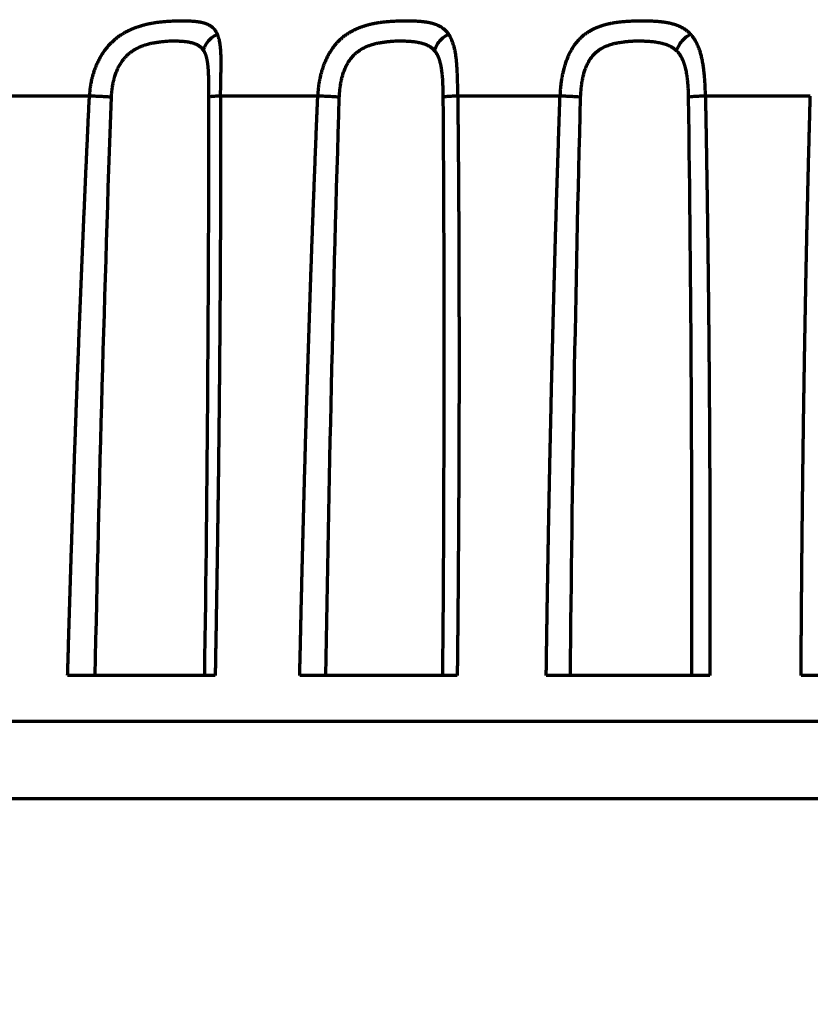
# Model space of a CAD drawing. Header units: millimetres. Extents: x -170 to 6906, y -2212 to 4257.
# Tile 170 of 256: x 4902 to 4921, y -1061 to -1037. Entities that reach past the tile are written whole.
import ezdxf

# ---------------------------------------------------------------- set-up
doc = ezdxf.new("R2010")
doc.units = ezdxf.units.MM
doc.layers.add('1', color=7, linetype='Continuous', true_color=0xffffff)
doc.styles.add('PC_TEXTSTYLE', font='ISOCP.SHX', dxfattribs={"width": 0.707, "bigfont": 'GBCBIG.SHX'})
doc.dimstyles.new('GB_DIMSTYLE', dxfattribs={"dimtxt": 50, "dimasz": 40, "dimexe": 1, "dimexo": 0, "dimgap": 1.5, "dimtad": 1, "dimdec": 1, "dimdsep": 46, "dimtxsty": 'PC_TEXTSTYLE', "dimcen": 0, "dimclrd": 256, "dimclrt": 3, "dimadec": 1, "dimazin": 2, "dimtp": 0.1, "dimtm": 0.1, "dimtfac": 0.71, "dimtdec": 1, "dimtmove": 0, "dimatfit": 3, "dimfxl": 1, "dimtfill": 1, "dimarcsym": 0})

# ---------------------------------------------------------------- blocks, each defined once
blk = doc.blocks.new('*D40')
at = {"lineweight": -2, "transparency": 16777216}
for p, q in [((5298.604, -811.424), (5142.709, -938.982)), ((4772.638, -1241.784), (5111.751, -964.312))]:
    blk.add_line(p, q, dxfattribs=at)
at = {"lineweight": 18, "transparency": 16777216}
blk.add_solid([(5138.487, -933.822), (5146.931, -944.141), (5111.751, -964.312)], dxfattribs=at)
at = {"layer": 'Defpoints', "color": 0, "lineweight": 18, "transparency": 16777216}
for p in [(5111.751, -964.312), (4772.638, -1241.784)]:
    blk.add_point(p, dxfattribs=at)
at = {"color": 3, "lineweight": 18, "transparency": 16777216, "insert": (5244.525, -821.426), "char_height": 50, "attachment_point": 5, "rotation": 39.291, "style": 'PC_TEXTSTYLE', "bg_fill": 3, "box_fill_scale": 1.1, "bg_fill_color": 256, "bg_fill_true_color": 13158600, "bg_fill_transparency": 0}
blk.add_mtext('R625', dxfattribs=at)

msp = doc.modelspace()

# ---------------------------------------------------------------- linework, layer by layer
at = {"color": 0, "lineweight": 18}
msp.add_arc((4772.638, -1241.784), 438.165, 198.70552, 161.36953, dxfattribs=at)
at = {"layer": '1', "color": 0, "linetype": 'Continuous', "lineweight": 70}
msp.add_line((4892.725, -1054.389), (4952.418, -1054.389), dxfattribs=at)
for points, knots in [([(4906.424, -1037.671), (4906.422, -1037.668), (4906.419, -1037.661), (4906.415, -1037.652), (4906.41, -1037.643), (4906.406, -1037.634), (4906.401, -1037.625), (4906.396, -1037.616), (4906.39, -1037.608), (4906.385, -1037.599), (4906.38, -1037.591), (4906.374, -1037.583), (4906.368, -1037.576), (4906.362, -1037.568), (4906.356, -1037.561), (4906.35, -1037.553), (4906.344, -1037.546), (4906.337, -1037.54), (4906.331, -1037.533), (4906.324, -1037.526), (4906.317, -1037.52), (4906.31, -1037.514), (4906.303, -1037.507), (4906.296, -1037.501), (4906.289, -1037.496), (4906.281, -1037.49), (4906.273, -1037.485), (4906.266, -1037.479), (4906.258, -1037.474), (4906.25, -1037.469), (4906.242, -1037.464), (4906.233, -1037.459), (4906.225, -1037.455), (4906.216, -1037.45), (4906.208, -1037.446), (4906.199, -1037.441), (4906.19, -1037.437), (4906.181, -1037.433), (4906.172, -1037.429), (4906.162, -1037.426), (4906.153, -1037.422), (4906.144, -1037.419), (4906.134, -1037.415), (4906.124, -1037.412), (4906.114, -1037.409), (4906.104, -1037.406), (4906.094, -1037.403), (4906.084, -1037.4), (4906.074, -1037.397), (4906.063, -1037.395), (4906.052, -1037.392), (4906.042, -1037.39), (4906.031, -1037.387), (4906.02, -1037.385), (4906.009, -1037.383), (4905.998, -1037.381), (4905.987, -1037.379), (4905.975, -1037.377), (4905.964, -1037.376), (4905.952, -1037.374), (4905.941, -1037.372), (4905.929, -1037.371), (4905.917, -1037.369), (4905.905, -1037.368), (4905.893, -1037.367), (4905.88, -1037.366), (4905.868, -1037.364), (4905.827, -1037.361), (4905.759, -1037.357), (4905.662, -1037.354), (4905.573, -1037.354), (4905.493, -1037.354), (4905.424, -1037.355), (4905.358, -1037.357), (4905.292, -1037.359), (4905.224, -1037.363), (4905.16, -1037.367), (4905.101, -1037.372), (4905.046, -1037.378), (4904.995, -1037.384), (4904.95, -1037.39), (4904.91, -1037.395), (4904.875, -1037.401), (4904.845, -1037.406), (4904.82, -1037.41), (4904.801, -1037.414), (4904.786, -1037.417), (4904.772, -1037.42), (4904.755, -1037.423), (4904.735, -1037.428), (4904.715, -1037.432), (4904.694, -1037.437), (4904.674, -1037.442), (4904.654, -1037.447), (4904.633, -1037.453), (4904.613, -1037.458), (4904.592, -1037.464), (4904.572, -1037.47), (4904.552, -1037.476), (4904.532, -1037.482), (4904.511, -1037.489), (4904.491, -1037.495), (4904.471, -1037.502), (4904.451, -1037.509), (4904.431, -1037.517), (4904.41, -1037.524), (4904.39, -1037.532), (4904.37, -1037.54), (4904.35, -1037.548), (4904.331, -1037.557), (4904.311, -1037.565), (4904.291, -1037.574), (4904.271, -1037.583), (4904.251, -1037.593), (4904.232, -1037.603), (4904.212, -1037.612), (4904.174, -1037.633), (4904.117, -1037.664), (4904.044, -1037.711), (4903.974, -1037.762), (4903.906, -1037.818), (4903.842, -1037.878), (4903.78, -1037.942), (4903.736, -1037.994), (4903.702, -1038.036), (4903.675, -1038.072), (4903.64, -1038.123), (4903.597, -1038.189), (4903.549, -1038.273), (4903.504, -1038.363), (4903.468, -1038.446), (4903.443, -1038.508), (4903.425, -1038.557), (4903.411, -1038.6), (4903.397, -1038.643), (4903.385, -1038.685), (4903.374, -1038.726), (4903.364, -1038.766), (4903.355, -1038.805), (4903.347, -1038.843), (4903.34, -1038.88), (4903.334, -1038.916), (4903.329, -1038.95), (4903.324, -1038.984), (4903.32, -1039.016), (4903.317, -1039.046), (4903.315, -1039.076), (4903.313, -1039.103), (4903.311, -1039.13), (4903.31, -1039.155), (4903.31, -1039.171), (4903.309, -1039.179)], [0, 0, 0, 0, 0.003969, 0.007923, 0.01186, 0.015782, 0.019688, 0.02358, 0.027457, 0.03132, 0.035169, 0.039005, 0.042827, 0.046636, 0.050432, 0.054216, 0.057988, 0.061748, 0.065496, 0.069233, 0.072958, 0.076673, 0.080377, 0.08407, 0.087753, 0.091426, 0.095089, 0.098742, 0.102385, 0.106019, 0.109644, 0.11326, 0.116867, 0.120465, 0.124054, 0.127635, 0.131208, 0.134773, 0.138329, 0.141878, 0.145419, 0.148952, 0.152477, 0.155995, 0.159506, 0.163009, 0.166505, 0.169994, 0.173476, 0.176952, 0.18042, 0.183882, 0.187338, 0.190787, 0.194229, 0.197665, 0.201096, 0.20452, 0.207938, 0.21135, 0.214757, 0.218157, 0.221553, 0.224942, 0.228327, 0.231706, 0.23508, 0.238449, 0.265024, 0.288582, 0.309266, 0.327196, 0.342425, 0.354956, 0.370108, 0.384321, 0.39758, 0.40987, 0.421176, 0.431482, 0.440773, 0.449035, 0.456254, 0.462417, 0.467514, 0.471535, 0.474473, 0.476322, 0.480542, 0.484772, 0.489015, 0.493269, 0.497535, 0.501812, 0.506102, 0.510405, 0.51472, 0.519048, 0.523389, 0.527744, 0.532112, 0.536494, 0.54089, 0.545301, 0.549727, 0.554168, 0.558626, 0.563101, 0.567593, 0.572104, 0.576633, 0.581182, 0.585751, 0.59034, 0.594949, 0.599578, 0.604225, 0.622501, 0.641003, 0.659702, 0.678562, 0.697573, 0.716743, 0.736071, 0.742017, 0.751614, 0.764903, 0.781931, 0.802753, 0.826901, 0.846074, 0.860195, 0.869215, 0.878885, 0.88828, 0.897397, 0.906234, 0.91479, 0.923065, 0.931056, 0.938763, 0.946185, 0.953321, 0.96017, 0.966731, 0.973003, 0.978986, 0.984679, 0.990079, 0.995186, 1, 1, 1, 1]), ([(4912.049, -1037.671), (4912.047, -1037.668), (4912.042, -1037.661), (4912.035, -1037.652), (4912.028, -1037.643), (4912.021, -1037.634), (4912.014, -1037.625), (4912.006, -1037.616), (4911.998, -1037.608), (4911.991, -1037.599), (4911.983, -1037.591), (4911.975, -1037.583), (4911.966, -1037.576), (4911.958, -1037.568), (4911.95, -1037.561), (4911.941, -1037.553), (4911.932, -1037.546), (4911.923, -1037.54), (4911.914, -1037.533), (4911.905, -1037.526), (4911.896, -1037.52), (4911.887, -1037.514), (4911.877, -1037.507), (4911.868, -1037.501), (4911.858, -1037.496), (4911.848, -1037.49), (4911.838, -1037.485), (4911.828, -1037.479), (4911.818, -1037.474), (4911.808, -1037.469), (4911.797, -1037.464), (4911.787, -1037.459), (4911.776, -1037.455), (4911.765, -1037.45), (4911.754, -1037.446), (4911.743, -1037.441), (4911.732, -1037.437), (4911.721, -1037.433), (4911.71, -1037.429), (4911.698, -1037.426), (4911.687, -1037.422), (4911.675, -1037.419), (4911.663, -1037.415), (4911.652, -1037.412), (4911.64, -1037.409), (4911.628, -1037.406), (4911.615, -1037.403), (4911.603, -1037.4), (4911.591, -1037.397), (4911.578, -1037.395), (4911.566, -1037.392), (4911.553, -1037.39), (4911.541, -1037.387), (4911.528, -1037.385), (4911.515, -1037.383), (4911.502, -1037.381), (4911.489, -1037.379), (4911.476, -1037.377), (4911.463, -1037.376), (4911.449, -1037.374), (4911.436, -1037.372), (4911.422, -1037.371), (4911.409, -1037.369), (4911.395, -1037.368), (4911.381, -1037.367), (4911.367, -1037.366), (4911.354, -1037.364), (4911.307, -1037.361), (4911.231, -1037.357), (4911.126, -1037.354), (4911.03, -1037.354), (4910.945, -1037.354), (4910.872, -1037.355), (4910.803, -1037.357), (4910.734, -1037.359), (4910.665, -1037.363), (4910.6, -1037.367), (4910.539, -1037.372), (4910.484, -1037.378), (4910.433, -1037.384), (4910.388, -1037.39), (4910.348, -1037.395), (4910.313, -1037.401), (4910.283, -1037.406), (4910.259, -1037.41), (4910.24, -1037.414), (4910.226, -1037.417), (4910.211, -1037.42), (4910.195, -1037.423), (4910.175, -1037.428), (4910.155, -1037.432), (4910.136, -1037.437), (4910.116, -1037.442), (4910.096, -1037.447), (4910.076, -1037.453), (4910.056, -1037.458), (4910.037, -1037.464), (4910.017, -1037.47), (4909.997, -1037.476), (4909.978, -1037.482), (4909.958, -1037.489), (4909.939, -1037.495), (4909.92, -1037.502), (4909.9, -1037.509), (4909.881, -1037.517), (4909.862, -1037.524), (4909.843, -1037.532), (4909.824, -1037.54), (4909.805, -1037.548), (4909.786, -1037.557), (4909.767, -1037.565), (4909.749, -1037.574), (4909.73, -1037.583), (4909.711, -1037.593), (4909.693, -1037.603), (4909.675, -1037.612), (4909.639, -1037.633), (4909.586, -1037.664), (4909.518, -1037.711), (4909.454, -1037.762), (4909.392, -1037.818), (4909.333, -1037.878), (4909.278, -1037.942), (4909.238, -1037.994), (4909.208, -1038.036), (4909.184, -1038.072), (4909.152, -1038.123), (4909.114, -1038.189), (4909.072, -1038.273), (4909.032, -1038.363), (4909.001, -1038.446), (4908.979, -1038.508), (4908.964, -1038.557), (4908.951, -1038.6), (4908.94, -1038.643), (4908.929, -1038.685), (4908.919, -1038.726), (4908.911, -1038.766), (4908.903, -1038.805), (4908.896, -1038.843), (4908.89, -1038.88), (4908.885, -1038.916), (4908.881, -1038.95), (4908.877, -1038.984), (4908.874, -1039.016), (4908.871, -1039.046), (4908.869, -1039.076), (4908.868, -1039.103), (4908.866, -1039.13), (4908.865, -1039.155), (4908.865, -1039.171), (4908.865, -1039.179)], [0, 0, 0, 0, 0.003969, 0.007923, 0.01186, 0.015782, 0.019688, 0.02358, 0.027457, 0.03132, 0.035169, 0.039005, 0.042827, 0.046636, 0.050432, 0.054216, 0.057988, 0.061748, 0.065496, 0.069233, 0.072958, 0.076673, 0.080377, 0.08407, 0.087753, 0.091426, 0.095089, 0.098742, 0.102385, 0.106019, 0.109644, 0.11326, 0.116867, 0.120465, 0.124054, 0.127635, 0.131208, 0.134773, 0.138329, 0.141878, 0.145419, 0.148952, 0.152477, 0.155995, 0.159506, 0.163009, 0.166505, 0.169994, 0.173476, 0.176952, 0.18042, 0.183882, 0.187338, 0.190787, 0.194229, 0.197665, 0.201096, 0.20452, 0.207938, 0.21135, 0.214757, 0.218157, 0.221553, 0.224942, 0.228327, 0.231706, 0.23508, 0.238449, 0.265024, 0.288582, 0.309266, 0.327196, 0.342425, 0.354956, 0.370108, 0.384321, 0.39758, 0.40987, 0.421176, 0.431482, 0.440773, 0.449035, 0.456254, 0.462417, 0.467514, 0.471535, 0.474473, 0.476322, 0.480542, 0.484772, 0.489015, 0.493269, 0.497535, 0.501812, 0.506102, 0.510405, 0.51472, 0.519048, 0.523389, 0.527744, 0.532112, 0.536494, 0.54089, 0.545301, 0.549727, 0.554168, 0.558626, 0.563101, 0.567593, 0.572104, 0.576633, 0.581182, 0.585751, 0.59034, 0.594949, 0.599578, 0.604225, 0.622501, 0.641003, 0.659702, 0.678562, 0.697573, 0.716743, 0.736071, 0.742017, 0.751614, 0.764903, 0.781931, 0.802753, 0.826901, 0.846074, 0.860195, 0.869215, 0.878885, 0.88828, 0.897397, 0.906234, 0.91479, 0.923065, 0.931056, 0.938763, 0.946185, 0.953321, 0.96017, 0.966731, 0.973003, 0.978986, 0.984679, 0.990079, 0.995186, 1, 1, 1, 1]), ([(4917.936, -1037.671), (4917.933, -1037.668), (4917.926, -1037.661), (4917.917, -1037.652), (4917.908, -1037.643), (4917.898, -1037.634), (4917.888, -1037.625), (4917.878, -1037.616), (4917.869, -1037.608), (4917.858, -1037.599), (4917.848, -1037.591), (4917.838, -1037.583), (4917.827, -1037.576), (4917.817, -1037.568), (4917.806, -1037.561), (4917.795, -1037.553), (4917.784, -1037.546), (4917.773, -1037.54), (4917.762, -1037.533), (4917.751, -1037.526), (4917.739, -1037.52), (4917.728, -1037.514), (4917.716, -1037.507), (4917.705, -1037.501), (4917.693, -1037.496), (4917.681, -1037.49), (4917.669, -1037.485), (4917.657, -1037.479), (4917.644, -1037.474), (4917.632, -1037.469), (4917.62, -1037.464), (4917.607, -1037.459), (4917.594, -1037.455), (4917.582, -1037.45), (4917.569, -1037.446), (4917.556, -1037.441), (4917.543, -1037.437), (4917.53, -1037.433), (4917.517, -1037.429), (4917.503, -1037.426), (4917.49, -1037.422), (4917.477, -1037.419), (4917.463, -1037.415), (4917.45, -1037.412), (4917.436, -1037.409), (4917.422, -1037.406), (4917.408, -1037.403), (4917.394, -1037.4), (4917.38, -1037.397), (4917.366, -1037.395), (4917.352, -1037.392), (4917.338, -1037.39), (4917.324, -1037.387), (4917.309, -1037.385), (4917.295, -1037.383), (4917.28, -1037.381), (4917.266, -1037.379), (4917.251, -1037.377), (4917.236, -1037.376), (4917.222, -1037.374), (4917.207, -1037.372), (4917.192, -1037.371), (4917.177, -1037.369), (4917.162, -1037.368), (4917.147, -1037.367), (4917.132, -1037.366), (4917.117, -1037.364), (4917.067, -1037.361), (4916.984, -1037.357), (4916.872, -1037.354), (4916.772, -1037.354), (4916.684, -1037.354), (4916.609, -1037.355), (4916.539, -1037.357), (4916.47, -1037.359), (4916.4, -1037.363), (4916.335, -1037.367), (4916.276, -1037.372), (4916.221, -1037.378), (4916.172, -1037.384), (4916.127, -1037.39), (4916.088, -1037.395), (4916.055, -1037.401), (4916.026, -1037.406), (4916.002, -1037.41), (4915.984, -1037.414), (4915.971, -1037.417), (4915.957, -1037.42), (4915.941, -1037.423), (4915.922, -1037.428), (4915.904, -1037.432), (4915.885, -1037.437), (4915.866, -1037.442), (4915.847, -1037.447), (4915.828, -1037.453), (4915.81, -1037.458), (4915.791, -1037.464), (4915.773, -1037.47), (4915.754, -1037.476), (4915.736, -1037.482), (4915.718, -1037.489), (4915.7, -1037.495), (4915.682, -1037.502), (4915.664, -1037.509), (4915.646, -1037.517), (4915.628, -1037.524), (4915.61, -1037.532), (4915.593, -1037.54), (4915.575, -1037.548), (4915.558, -1037.557), (4915.541, -1037.565), (4915.524, -1037.574), (4915.507, -1037.583), (4915.49, -1037.593), (4915.473, -1037.603), (4915.456, -1037.612), (4915.424, -1037.633), (4915.376, -1037.664), (4915.316, -1037.711), (4915.258, -1037.762), (4915.204, -1037.818), (4915.153, -1037.878), (4915.104, -1037.942), (4915.069, -1037.994), (4915.044, -1038.036), (4915.023, -1038.072), (4914.996, -1038.123), (4914.964, -1038.189), (4914.929, -1038.273), (4914.896, -1038.363), (4914.87, -1038.446), (4914.852, -1038.508), (4914.839, -1038.557), (4914.829, -1038.6), (4914.819, -1038.643), (4914.811, -1038.685), (4914.803, -1038.726), (4914.796, -1038.766), (4914.79, -1038.805), (4914.784, -1038.843), (4914.779, -1038.88), (4914.775, -1038.916), (4914.772, -1038.95), (4914.769, -1038.984), (4914.766, -1039.016), (4914.764, -1039.046), (4914.763, -1039.076), (4914.761, -1039.103), (4914.761, -1039.13), (4914.76, -1039.155), (4914.76, -1039.171), (4914.76, -1039.179)], [0, 0, 0, 0, 0.003969, 0.007923, 0.01186, 0.015782, 0.019688, 0.02358, 0.027457, 0.03132, 0.035169, 0.039005, 0.042827, 0.046636, 0.050432, 0.054216, 0.057988, 0.061748, 0.065496, 0.069233, 0.072958, 0.076673, 0.080377, 0.08407, 0.087753, 0.091426, 0.095089, 0.098742, 0.102385, 0.106019, 0.109644, 0.11326, 0.116867, 0.120465, 0.124054, 0.127635, 0.131208, 0.134773, 0.138329, 0.141878, 0.145419, 0.148952, 0.152477, 0.155995, 0.159506, 0.163009, 0.166505, 0.169994, 0.173476, 0.176952, 0.18042, 0.183882, 0.187338, 0.190787, 0.194229, 0.197665, 0.201096, 0.20452, 0.207938, 0.21135, 0.214757, 0.218157, 0.221553, 0.224942, 0.228327, 0.231706, 0.23508, 0.238449, 0.265024, 0.288582, 0.309266, 0.327196, 0.342425, 0.354956, 0.370108, 0.384321, 0.39758, 0.40987, 0.421176, 0.431482, 0.440773, 0.449035, 0.456254, 0.462417, 0.467514, 0.471535, 0.474473, 0.476322, 0.480542, 0.484772, 0.489015, 0.493269, 0.497535, 0.501812, 0.506102, 0.510405, 0.51472, 0.519048, 0.523389, 0.527744, 0.532112, 0.536494, 0.54089, 0.545301, 0.549727, 0.554168, 0.558626, 0.563101, 0.567593, 0.572104, 0.576633, 0.581182, 0.585751, 0.59034, 0.594949, 0.599578, 0.604225, 0.622501, 0.641003, 0.659702, 0.678562, 0.697573, 0.716743, 0.736071, 0.742017, 0.751614, 0.764903, 0.781931, 0.802753, 0.826901, 0.846074, 0.860195, 0.869215, 0.878885, 0.88828, 0.897397, 0.906234, 0.91479, 0.923065, 0.931056, 0.938763, 0.946185, 0.953321, 0.96017, 0.966731, 0.973003, 0.978986, 0.984679, 0.990079, 0.995186, 1, 1, 1, 1]), ([(4906.088, -1038.074), (4906.096, -1038.035), (4906.122, -1037.952), (4906.199, -1037.832), (4906.305, -1037.733), (4906.385, -1037.688), (4906.424, -1037.671)], [0, 0, 0, 0, 0.247693, 0.501896, 0.756099, 1, 1, 1, 1]), ([(4906.5, -1039.179), (4906.5, -1039.173), (4906.5, -1039.159), (4906.5, -1039.138), (4906.5, -1039.116), (4906.501, -1039.093), (4906.501, -1039.069), (4906.502, -1039.044), (4906.502, -1039.018), (4906.502, -1038.991), (4906.503, -1038.963), (4906.504, -1038.934), (4906.504, -1038.904), (4906.505, -1038.873), (4906.505, -1038.841), (4906.506, -1038.808), (4906.507, -1038.775), (4906.507, -1038.741), (4906.508, -1038.688), (4906.51, -1038.613), (4906.512, -1038.512), (4906.513, -1038.4), (4906.513, -1038.289), (4906.511, -1038.185), (4906.507, -1038.093), (4906.5, -1038.01), (4906.492, -1037.942), (4906.483, -1037.886), (4906.475, -1037.841), (4906.466, -1037.802), (4906.457, -1037.767), (4906.448, -1037.738), (4906.439, -1037.712), (4906.431, -1037.69), (4906.426, -1037.677), (4906.424, -1037.671)], [0, 0, 0, 0, 0.010718, 0.022031, 0.033937, 0.046434, 0.059519, 0.07319, 0.087443, 0.102277, 0.117689, 0.133677, 0.150239, 0.167373, 0.185077, 0.203348, 0.222185, 0.241585, 0.261547, 0.312327, 0.371604, 0.439243, 0.515068, 0.581635, 0.644709, 0.704303, 0.76044, 0.800906, 0.83826, 0.872559, 0.903859, 0.93221, 0.957659, 0.980244, 1, 1, 1, 1]), ([(4911.706, -1038.074), (4911.717, -1038.035), (4911.748, -1037.952), (4911.829, -1037.832), (4911.935, -1037.733), (4912.012, -1037.688), (4912.049, -1037.671)], [0, 0, 0, 0, 0.247694, 0.501896, 0.756099, 1, 1, 1, 1]), ([(4912.27, -1039.179), (4912.27, -1039.173), (4912.27, -1039.159), (4912.27, -1039.138), (4912.27, -1039.116), (4912.27, -1039.093), (4912.27, -1039.069), (4912.27, -1039.044), (4912.27, -1039.018), (4912.27, -1038.991), (4912.269, -1038.963), (4912.269, -1038.934), (4912.269, -1038.904), (4912.268, -1038.873), (4912.268, -1038.841), (4912.267, -1038.808), (4912.266, -1038.775), (4912.265, -1038.741), (4912.263, -1038.688), (4912.26, -1038.613), (4912.255, -1038.512), (4912.248, -1038.4), (4912.238, -1038.289), (4912.224, -1038.185), (4912.209, -1038.093), (4912.191, -1038.01), (4912.173, -1037.942), (4912.154, -1037.886), (4912.138, -1037.841), (4912.121, -1037.802), (4912.105, -1037.767), (4912.09, -1037.738), (4912.075, -1037.712), (4912.062, -1037.69), (4912.053, -1037.677), (4912.049, -1037.671)], [0, 0, 0, 0, 0.010718, 0.022031, 0.033937, 0.046434, 0.059519, 0.07319, 0.087443, 0.102277, 0.117689, 0.133677, 0.150239, 0.167373, 0.185077, 0.203348, 0.222185, 0.241585, 0.261547, 0.312327, 0.371604, 0.439243, 0.515068, 0.581635, 0.644709, 0.704303, 0.76044, 0.800906, 0.83826, 0.872559, 0.903859, 0.93221, 0.957659, 0.980244, 1, 1, 1, 1]), ([(4917.594, -1038.074), (4917.606, -1038.035), (4917.642, -1037.952), (4917.725, -1037.832), (4917.828, -1037.733), (4917.901, -1037.688), (4917.936, -1037.671)], [0, 0, 0, 0, 0.247694, 0.501896, 0.756099, 1, 1, 1, 1]), ([(4918.296, -1039.179), (4918.296, -1039.173), (4918.296, -1039.159), (4918.296, -1039.138), (4918.295, -1039.116), (4918.295, -1039.093), (4918.295, -1039.069), (4918.294, -1039.044), (4918.293, -1039.018), (4918.292, -1038.991), (4918.291, -1038.963), (4918.29, -1038.934), (4918.289, -1038.904), (4918.287, -1038.873), (4918.285, -1038.841), (4918.283, -1038.808), (4918.281, -1038.775), (4918.278, -1038.741), (4918.274, -1038.688), (4918.267, -1038.613), (4918.255, -1038.512), (4918.239, -1038.4), (4918.218, -1038.289), (4918.194, -1038.185), (4918.168, -1038.093), (4918.139, -1038.01), (4918.111, -1037.942), (4918.084, -1037.886), (4918.059, -1037.841), (4918.036, -1037.802), (4918.013, -1037.767), (4917.991, -1037.738), (4917.971, -1037.712), (4917.953, -1037.69), (4917.941, -1037.677), (4917.936, -1037.671)], [0, 0, 0, 0, 0.010718, 0.022031, 0.033937, 0.046434, 0.059519, 0.07319, 0.087443, 0.102277, 0.117689, 0.133677, 0.150239, 0.167373, 0.185077, 0.203348, 0.222185, 0.241585, 0.261547, 0.312327, 0.371604, 0.439243, 0.515068, 0.581635, 0.644709, 0.704303, 0.76044, 0.800906, 0.83826, 0.872559, 0.903859, 0.93221, 0.957659, 0.980244, 1, 1, 1, 1]), ([(4903.844, -1039.206), (4903.844, -1039.197), (4903.845, -1039.179), (4903.847, -1039.152), (4903.849, -1039.124), (4903.852, -1039.094), (4903.855, -1039.064), (4903.858, -1039.033), (4903.863, -1039.001), (4903.867, -1038.969), (4903.875, -1038.919), (4903.887, -1038.852), (4903.906, -1038.771), (4903.925, -1038.702), (4903.944, -1038.644), (4903.962, -1038.596), (4903.983, -1038.545), (4904.006, -1038.495), (4904.033, -1038.443), (4904.063, -1038.391), (4904.097, -1038.34), (4904.134, -1038.288), (4904.176, -1038.239), (4904.221, -1038.191), (4904.259, -1038.156), (4904.291, -1038.13), (4904.318, -1038.109), (4904.35, -1038.086), (4904.388, -1038.06), (4904.444, -1038.027), (4904.515, -1037.991), (4904.594, -1037.957), (4904.664, -1037.933), (4904.723, -1037.915), (4904.772, -1037.902), (4904.809, -1037.894), (4904.861, -1037.883), (4904.937, -1037.869), (4905.04, -1037.854), (4905.136, -1037.844), (4905.204, -1037.84), (4905.256, -1037.837), (4905.303, -1037.835), (4905.355, -1037.835), (4905.405, -1037.835), (4905.455, -1037.836), (4905.504, -1037.838), (4905.553, -1037.841), (4905.601, -1037.845), (4905.649, -1037.85), (4905.697, -1037.857), (4905.745, -1037.866), (4905.792, -1037.876), (4905.839, -1037.89), (4905.884, -1037.906), (4905.919, -1037.922), (4905.944, -1037.935), (4905.959, -1037.945), (4905.975, -1037.955), (4905.989, -1037.965), (4906.004, -1037.977), (4906.017, -1037.988), (4906.03, -1038.001), (4906.043, -1038.014), (4906.055, -1038.028), (4906.067, -1038.043), (4906.078, -1038.058), (4906.085, -1038.069), (4906.088, -1038.074)], [0, 0, 0, 0, 0.007512, 0.015318, 0.023416, 0.031803, 0.040478, 0.049438, 0.05868, 0.068203, 0.078002, 0.102423, 0.126452, 0.150085, 0.164547, 0.179707, 0.195534, 0.211995, 0.229052, 0.246665, 0.264795, 0.2834, 0.302955, 0.322066, 0.340761, 0.348747, 0.358584, 0.370231, 0.383639, 0.398765, 0.427201, 0.451866, 0.47299, 0.490691, 0.505024, 0.516016, 0.523683, 0.550042, 0.582942, 0.614425, 0.635039, 0.644821, 0.661803, 0.678269, 0.694239, 0.709729, 0.726739, 0.743759, 0.760783, 0.777801, 0.796131, 0.815078, 0.834648, 0.854852, 0.875708, 0.897249, 0.905663, 0.914091, 0.922534, 0.930997, 0.939485, 0.948001, 0.95655, 0.965138, 0.973771, 0.982454, 0.991195, 1, 1, 1, 1]), ([(4909.389, -1039.206), (4909.389, -1039.197), (4909.39, -1039.179), (4909.392, -1039.152), (4909.394, -1039.124), (4909.396, -1039.094), (4909.399, -1039.064), (4909.402, -1039.033), (4909.405, -1039.001), (4909.409, -1038.969), (4909.416, -1038.919), (4909.427, -1038.852), (4909.444, -1038.771), (4909.461, -1038.702), (4909.478, -1038.644), (4909.494, -1038.596), (4909.512, -1038.545), (4909.534, -1038.495), (4909.558, -1038.443), (4909.585, -1038.391), (4909.616, -1038.34), (4909.651, -1038.288), (4909.689, -1038.239), (4909.731, -1038.191), (4909.767, -1038.156), (4909.797, -1038.13), (4909.822, -1038.109), (4909.853, -1038.086), (4909.889, -1038.06), (4909.943, -1038.027), (4910.011, -1037.991), (4910.088, -1037.957), (4910.157, -1037.933), (4910.216, -1037.915), (4910.264, -1037.902), (4910.301, -1037.894), (4910.352, -1037.883), (4910.429, -1037.869), (4910.534, -1037.854), (4910.632, -1037.844), (4910.703, -1037.84), (4910.758, -1037.837), (4910.807, -1037.835), (4910.862, -1037.835), (4910.915, -1037.835), (4910.969, -1037.836), (4911.022, -1037.838), (4911.076, -1037.841), (4911.129, -1037.845), (4911.182, -1037.85), (4911.235, -1037.857), (4911.29, -1037.866), (4911.344, -1037.876), (4911.398, -1037.89), (4911.452, -1037.906), (4911.493, -1037.922), (4911.523, -1037.935), (4911.542, -1037.945), (4911.561, -1037.955), (4911.579, -1037.965), (4911.597, -1037.977), (4911.614, -1037.988), (4911.631, -1038.001), (4911.647, -1038.014), (4911.663, -1038.028), (4911.678, -1038.043), (4911.692, -1038.058), (4911.702, -1038.069), (4911.706, -1038.074)], [0, 0, 0, 0, 0.007512, 0.015318, 0.023416, 0.031803, 0.040478, 0.049438, 0.05868, 0.068203, 0.078002, 0.102423, 0.126452, 0.150085, 0.164547, 0.179707, 0.195534, 0.211995, 0.229052, 0.246665, 0.264795, 0.2834, 0.302955, 0.322067, 0.340761, 0.348747, 0.358584, 0.370231, 0.383639, 0.398765, 0.427201, 0.451866, 0.47299, 0.490691, 0.505024, 0.516016, 0.523683, 0.550042, 0.582942, 0.614425, 0.635039, 0.644821, 0.661803, 0.678269, 0.694239, 0.709729, 0.726739, 0.743759, 0.760783, 0.777801, 0.796131, 0.815078, 0.834648, 0.854852, 0.875708, 0.897249, 0.905663, 0.914091, 0.922534, 0.930997, 0.939485, 0.948, 0.95655, 0.965138, 0.973771, 0.982454, 0.991195, 1, 1, 1, 1]), ([(4915.26, -1039.206), (4915.26, -1039.197), (4915.261, -1039.179), (4915.263, -1039.152), (4915.264, -1039.124), (4915.266, -1039.094), (4915.268, -1039.064), (4915.271, -1039.033), (4915.274, -1039.001), (4915.277, -1038.969), (4915.283, -1038.919), (4915.292, -1038.852), (4915.306, -1038.771), (4915.321, -1038.702), (4915.335, -1038.644), (4915.349, -1038.596), (4915.365, -1038.545), (4915.384, -1038.495), (4915.405, -1038.443), (4915.429, -1038.391), (4915.456, -1038.34), (4915.487, -1038.288), (4915.521, -1038.239), (4915.559, -1038.191), (4915.592, -1038.156), (4915.619, -1038.13), (4915.642, -1038.109), (4915.67, -1038.086), (4915.704, -1038.06), (4915.754, -1038.027), (4915.818, -1037.991), (4915.891, -1037.957), (4915.957, -1037.933), (4916.013, -1037.915), (4916.06, -1037.902), (4916.097, -1037.894), (4916.147, -1037.883), (4916.222, -1037.869), (4916.326, -1037.854), (4916.424, -1037.844), (4916.496, -1037.84), (4916.552, -1037.837), (4916.602, -1037.835), (4916.659, -1037.835), (4916.714, -1037.835), (4916.77, -1037.836), (4916.826, -1037.838), (4916.883, -1037.841), (4916.94, -1037.845), (4916.997, -1037.85), (4917.055, -1037.857), (4917.114, -1037.866), (4917.174, -1037.876), (4917.235, -1037.89), (4917.295, -1037.906), (4917.342, -1037.922), (4917.376, -1037.935), (4917.398, -1037.945), (4917.42, -1037.955), (4917.441, -1037.965), (4917.462, -1037.977), (4917.482, -1037.988), (4917.502, -1038.001), (4917.521, -1038.014), (4917.54, -1038.028), (4917.559, -1038.043), (4917.577, -1038.058), (4917.588, -1038.069), (4917.594, -1038.074)], [0, 0, 0, 0, 0.007512, 0.015318, 0.023416, 0.031803, 0.040478, 0.049438, 0.05868, 0.068203, 0.078002, 0.102423, 0.126452, 0.150085, 0.164547, 0.179707, 0.195534, 0.211995, 0.229052, 0.246665, 0.264795, 0.2834, 0.302955, 0.322067, 0.340761, 0.348747, 0.358584, 0.370231, 0.383639, 0.398765, 0.427201, 0.451866, 0.47299, 0.490691, 0.505024, 0.516016, 0.523683, 0.550042, 0.582942, 0.614425, 0.635039, 0.644821, 0.661803, 0.678269, 0.694239, 0.709729, 0.726739, 0.743759, 0.760783, 0.777801, 0.796131, 0.815078, 0.834648, 0.854852, 0.875708, 0.897249, 0.905663, 0.914091, 0.922534, 0.930997, 0.939485, 0.948, 0.95655, 0.965138, 0.973771, 0.982454, 0.991195, 1, 1, 1, 1]), ([(4906.088, -1038.074), (4906.09, -1038.077), (4906.093, -1038.082), (4906.098, -1038.09), (4906.102, -1038.099), (4906.106, -1038.107), (4906.111, -1038.116), (4906.115, -1038.125), (4906.119, -1038.134), (4906.122, -1038.143), (4906.126, -1038.152), (4906.13, -1038.161), (4906.133, -1038.171), (4906.136, -1038.18), (4906.139, -1038.19), (4906.142, -1038.2), (4906.145, -1038.209), (4906.148, -1038.219), (4906.151, -1038.229), (4906.153, -1038.239), (4906.156, -1038.249), (4906.158, -1038.259), (4906.16, -1038.269), (4906.162, -1038.279), (4906.164, -1038.289), (4906.166, -1038.299), (4906.168, -1038.309), (4906.17, -1038.319), (4906.172, -1038.329), (4906.174, -1038.34), (4906.175, -1038.35), (4906.177, -1038.36), (4906.178, -1038.37), (4906.18, -1038.38), (4906.181, -1038.391), (4906.182, -1038.401), (4906.183, -1038.411), (4906.185, -1038.421), (4906.186, -1038.431), (4906.187, -1038.441), (4906.188, -1038.451), (4906.189, -1038.461), (4906.19, -1038.471), (4906.191, -1038.481), (4906.191, -1038.491), (4906.192, -1038.501), (4906.193, -1038.511), (4906.195, -1038.536), (4906.198, -1038.582), (4906.201, -1038.654), (4906.203, -1038.741), (4906.205, -1038.825), (4906.205, -1038.901), (4906.206, -1038.962), (4906.206, -1039.019), (4906.206, -1039.072), (4906.206, -1039.121), (4906.206, -1039.164), (4906.206, -1039.192), (4906.206, -1039.205)], [0, 0, 0, 0, 0.0114, 0.022735, 0.034008, 0.045218, 0.056366, 0.067454, 0.078481, 0.089449, 0.100356, 0.111205, 0.121994, 0.132724, 0.143394, 0.154005, 0.164555, 0.175046, 0.185476, 0.195845, 0.206152, 0.216397, 0.22658, 0.236699, 0.246755, 0.256746, 0.266671, 0.276531, 0.286324, 0.296049, 0.305706, 0.315293, 0.324811, 0.334258, 0.343633, 0.352936, 0.362166, 0.371322, 0.380402, 0.389407, 0.398336, 0.407187, 0.41596, 0.424654, 0.433268, 0.441802, 0.450254, 0.458624, 0.507716, 0.567025, 0.636895, 0.717701, 0.768142, 0.815347, 0.859228, 0.899704, 0.936702, 0.970154, 1, 1, 1, 1]), ([(4911.706, -1038.074), (4911.709, -1038.077), (4911.713, -1038.082), (4911.719, -1038.09), (4911.726, -1038.099), (4911.732, -1038.107), (4911.738, -1038.116), (4911.743, -1038.125), (4911.749, -1038.134), (4911.754, -1038.143), (4911.759, -1038.152), (4911.764, -1038.161), (4911.769, -1038.171), (4911.774, -1038.18), (4911.779, -1038.19), (4911.783, -1038.2), (4911.788, -1038.209), (4911.792, -1038.219), (4911.796, -1038.229), (4911.8, -1038.239), (4911.804, -1038.249), (4911.807, -1038.259), (4911.811, -1038.269), (4911.814, -1038.279), (4911.818, -1038.289), (4911.821, -1038.299), (4911.824, -1038.309), (4911.827, -1038.319), (4911.83, -1038.329), (4911.833, -1038.34), (4911.836, -1038.35), (4911.838, -1038.36), (4911.841, -1038.37), (4911.843, -1038.38), (4911.846, -1038.391), (4911.848, -1038.401), (4911.85, -1038.411), (4911.852, -1038.421), (4911.855, -1038.431), (4911.857, -1038.441), (4911.858, -1038.451), (4911.86, -1038.461), (4911.862, -1038.471), (4911.864, -1038.481), (4911.866, -1038.491), (4911.867, -1038.501), (4911.869, -1038.511), (4911.873, -1038.536), (4911.879, -1038.582), (4911.887, -1038.654), (4911.895, -1038.741), (4911.9, -1038.825), (4911.903, -1038.901), (4911.905, -1038.962), (4911.907, -1039.019), (4911.908, -1039.072), (4911.909, -1039.121), (4911.91, -1039.164), (4911.91, -1039.192), (4911.91, -1039.205)], [0, 0, 0, 0, 0.011401, 0.022737, 0.03401, 0.045221, 0.05637, 0.067459, 0.078487, 0.089455, 0.100363, 0.111212, 0.122002, 0.132732, 0.143403, 0.154014, 0.164565, 0.175056, 0.185486, 0.195855, 0.206163, 0.216408, 0.226591, 0.236711, 0.246766, 0.256757, 0.266683, 0.276542, 0.286335, 0.29606, 0.305716, 0.315304, 0.324821, 0.334268, 0.343643, 0.352945, 0.362174, 0.371329, 0.380409, 0.389414, 0.398342, 0.407192, 0.415964, 0.424657, 0.433271, 0.441803, 0.450255, 0.458624, 0.507718, 0.567027, 0.636897, 0.7177, 0.768142, 0.815348, 0.85923, 0.899706, 0.936703, 0.970155, 1, 1, 1, 1]), ([(4917.594, -1038.074), (4917.597, -1038.077), (4917.602, -1038.082), (4917.61, -1038.09), (4917.618, -1038.099), (4917.625, -1038.107), (4917.633, -1038.116), (4917.64, -1038.125), (4917.647, -1038.134), (4917.654, -1038.143), (4917.661, -1038.152), (4917.667, -1038.161), (4917.673, -1038.171), (4917.68, -1038.18), (4917.686, -1038.19), (4917.691, -1038.2), (4917.697, -1038.209), (4917.703, -1038.219), (4917.708, -1038.229), (4917.713, -1038.239), (4917.718, -1038.249), (4917.723, -1038.259), (4917.728, -1038.269), (4917.733, -1038.279), (4917.737, -1038.289), (4917.742, -1038.299), (4917.746, -1038.309), (4917.75, -1038.319), (4917.754, -1038.329), (4917.758, -1038.34), (4917.762, -1038.35), (4917.766, -1038.36), (4917.769, -1038.37), (4917.773, -1038.38), (4917.776, -1038.391), (4917.78, -1038.401), (4917.783, -1038.411), (4917.786, -1038.421), (4917.789, -1038.431), (4917.792, -1038.441), (4917.795, -1038.451), (4917.797, -1038.461), (4917.8, -1038.471), (4917.803, -1038.481), (4917.805, -1038.491), (4917.807, -1038.501), (4917.81, -1038.511), (4917.816, -1038.536), (4917.826, -1038.582), (4917.838, -1038.654), (4917.85, -1038.741), (4917.859, -1038.825), (4917.866, -1038.901), (4917.87, -1038.962), (4917.873, -1039.019), (4917.875, -1039.072), (4917.876, -1039.121), (4917.878, -1039.164), (4917.878, -1039.192), (4917.878, -1039.205)], [0, 0, 0, 0, 0.011401, 0.022737, 0.03401, 0.045221, 0.05637, 0.067459, 0.078487, 0.089455, 0.100363, 0.111212, 0.122002, 0.132732, 0.143403, 0.154014, 0.164565, 0.175056, 0.185486, 0.195855, 0.206163, 0.216408, 0.226591, 0.236711, 0.246766, 0.256757, 0.266683, 0.276542, 0.286335, 0.29606, 0.305716, 0.315304, 0.324821, 0.334268, 0.343643, 0.352945, 0.362174, 0.371329, 0.380409, 0.389414, 0.398342, 0.407192, 0.415964, 0.424657, 0.433271, 0.441803, 0.450255, 0.458624, 0.507718, 0.567027, 0.636897, 0.7177, 0.768142, 0.815348, 0.85923, 0.899706, 0.936703, 0.970155, 1, 1, 1, 1]), ([(4902.779, -1053.284), (4902.783, -1053.142), (4902.791, -1052.859), (4902.803, -1052.434), (4902.816, -1052.011), (4902.829, -1051.589), (4902.842, -1051.169), (4902.855, -1050.75), (4902.868, -1050.332), (4902.882, -1049.916), (4902.895, -1049.501), (4902.909, -1049.087), (4902.923, -1048.674), (4902.937, -1048.263), (4902.951, -1047.854), (4902.966, -1047.445), (4902.981, -1047.038), (4902.995, -1046.633), (4903.01, -1046.228), (4903.026, -1045.825), (4903.041, -1045.424), (4903.057, -1045.023), (4903.072, -1044.624), (4903.088, -1044.227), (4903.104, -1043.831), (4903.12, -1043.436), (4903.137, -1043.042), (4903.153, -1042.65), (4903.17, -1042.259), (4903.187, -1041.869), (4903.204, -1041.481), (4903.221, -1041.094), (4903.238, -1040.709), (4903.256, -1040.324), (4903.273, -1039.941), (4903.291, -1039.56), (4903.303, -1039.306), (4903.309, -1039.179)], [0, 0, 0, 0, 0.030185, 0.060276, 0.090271, 0.120171, 0.149976, 0.179687, 0.209302, 0.238822, 0.268247, 0.297578, 0.326813, 0.355953, 0.384999, 0.413949, 0.442805, 0.471565, 0.500231, 0.528802, 0.557278, 0.585659, 0.613945, 0.642137, 0.670233, 0.698235, 0.726142, 0.753954, 0.781672, 0.809294, 0.836822, 0.864255, 0.891594, 0.918837, 0.945986, 0.97304, 1, 1, 1, 1]), ([(4903.844, -1039.206), (4903.807, -1039.203), (4903.766, -1039.2), (4903.699, -1039.196), (4903.676, -1039.195), (4903.628, -1039.192), (4903.604, -1039.191), (4903.556, -1039.189), (4903.532, -1039.188), (4903.484, -1039.186), (4903.46, -1039.185), (4903.391, -1039.182), (4903.348, -1039.18), (4903.309, -1039.179)], [0, 0, 0, 0, 0.25, 0.25, 0.375, 0.375, 0.5, 0.5, 0.625, 0.625, 0.75, 0.75, 1, 1, 1, 1]), ([(4906.5, -1039.179), (4906.459, -1039.18), (4906.419, -1039.182), (4906.365, -1039.185), (4906.348, -1039.186), (4906.316, -1039.188), (4906.301, -1039.189), (4906.274, -1039.191), (4906.263, -1039.192), (4906.242, -1039.195), (4906.234, -1039.196), (4906.213, -1039.2), (4906.206, -1039.203), (4906.206, -1039.205)], [0, 0, 0, 0, 0.25, 0.25, 0.375, 0.375, 0.5, 0.5, 0.625, 0.625, 0.75, 0.75, 1, 1, 1, 1]), ([(4906.5, -1039.179), (4906.5, -1039.306), (4906.5, -1039.56), (4906.5, -1039.941), (4906.5, -1040.324), (4906.499, -1040.709), (4906.499, -1041.094), (4906.498, -1041.481), (4906.497, -1041.869), (4906.496, -1042.259), (4906.494, -1042.65), (4906.492, -1043.042), (4906.49, -1043.436), (4906.488, -1043.83), (4906.485, -1044.227), (4906.483, -1044.624), (4906.48, -1045.023), (4906.476, -1045.424), (4906.473, -1045.825), (4906.469, -1046.228), (4906.465, -1046.633), (4906.461, -1047.038), (4906.456, -1047.445), (4906.452, -1047.854), (4906.447, -1048.263), (4906.442, -1048.674), (4906.436, -1049.087), (4906.43, -1049.501), (4906.425, -1049.916), (4906.418, -1050.332), (4906.412, -1050.75), (4906.405, -1051.169), (4906.398, -1051.589), (4906.391, -1052.011), (4906.384, -1052.434), (4906.376, -1052.859), (4906.371, -1053.142), (4906.368, -1053.284)], [0, 0, 0, 0, 0.026959, 0.054013, 0.081161, 0.108405, 0.135743, 0.163175, 0.190703, 0.218325, 0.246043, 0.273854, 0.301761, 0.329763, 0.357859, 0.386051, 0.414337, 0.442718, 0.471194, 0.499765, 0.52843, 0.557191, 0.586047, 0.614997, 0.644043, 0.673183, 0.702419, 0.731749, 0.761175, 0.790695, 0.820311, 0.850021, 0.879827, 0.909728, 0.939723, 0.969814, 1, 1, 1, 1]), ([(4908.426, -1053.284), (4908.429, -1053.142), (4908.436, -1052.859), (4908.445, -1052.434), (4908.455, -1052.011), (4908.464, -1051.589), (4908.474, -1051.169), (4908.484, -1050.75), (4908.495, -1050.332), (4908.505, -1049.916), (4908.516, -1049.501), (4908.527, -1049.087), (4908.538, -1048.674), (4908.55, -1048.263), (4908.561, -1047.854), (4908.573, -1047.445), (4908.585, -1047.038), (4908.597, -1046.633), (4908.61, -1046.228), (4908.622, -1045.825), (4908.635, -1045.424), (4908.648, -1045.023), (4908.661, -1044.624), (4908.674, -1044.227), (4908.688, -1043.831), (4908.701, -1043.436), (4908.715, -1043.042), (4908.729, -1042.65), (4908.744, -1042.259), (4908.758, -1041.869), (4908.773, -1041.481), (4908.788, -1041.094), (4908.803, -1040.709), (4908.818, -1040.324), (4908.833, -1039.941), (4908.849, -1039.56), (4908.86, -1039.306), (4908.865, -1039.179)], [0, 0, 0, 0, 0.030185, 0.060276, 0.090271, 0.120171, 0.149976, 0.179687, 0.209302, 0.238822, 0.268247, 0.297578, 0.326813, 0.355953, 0.384999, 0.413949, 0.442805, 0.471565, 0.500231, 0.528802, 0.557278, 0.585659, 0.613945, 0.642137, 0.670233, 0.698235, 0.726142, 0.753954, 0.781672, 0.809294, 0.836822, 0.864255, 0.891594, 0.918837, 0.945986, 0.97304, 1, 1, 1, 1]), ([(4909.389, -1039.206), (4909.357, -1039.203), (4909.319, -1039.2), (4909.257, -1039.196), (4909.235, -1039.195), (4909.19, -1039.192), (4909.166, -1039.191), (4909.119, -1039.189), (4909.095, -1039.188), (4909.047, -1039.186), (4909.023, -1039.185), (4908.952, -1039.182), (4908.907, -1039.18), (4908.865, -1039.179)], [0, 0, 0, 0, 0.25, 0.25, 0.375, 0.375, 0.5, 0.5, 0.625, 0.625, 0.75, 0.75, 1, 1, 1, 1]), ([(4912.27, -1039.179), (4912.227, -1039.18), (4912.184, -1039.182), (4912.123, -1039.185), (4912.103, -1039.186), (4912.066, -1039.188), (4912.049, -1039.189), (4912.016, -1039.191), (4912.001, -1039.192), (4911.974, -1039.195), (4911.962, -1039.196), (4911.932, -1039.2), (4911.918, -1039.203), (4911.91, -1039.205)], [0, 0, 0, 0, 0.25, 0.25, 0.375, 0.375, 0.5, 0.5, 0.625, 0.625, 0.75, 0.75, 1, 1, 1, 1]), ([(4912.27, -1039.179), (4912.271, -1039.306), (4912.274, -1039.56), (4912.277, -1039.941), (4912.281, -1040.324), (4912.284, -1040.709), (4912.287, -1041.094), (4912.289, -1041.481), (4912.292, -1041.869), (4912.294, -1042.259), (4912.295, -1042.65), (4912.297, -1043.042), (4912.298, -1043.436), (4912.3, -1043.83), (4912.3, -1044.227), (4912.301, -1044.624), (4912.302, -1045.023), (4912.302, -1045.424), (4912.302, -1045.825), (4912.301, -1046.228), (4912.301, -1046.633), (4912.3, -1047.038), (4912.299, -1047.445), (4912.298, -1047.854), (4912.296, -1048.263), (4912.294, -1048.674), (4912.292, -1049.087), (4912.29, -1049.501), (4912.287, -1049.916), (4912.284, -1050.332), (4912.281, -1050.75), (4912.278, -1051.169), (4912.275, -1051.589), (4912.271, -1052.011), (4912.267, -1052.434), (4912.263, -1052.859), (4912.259, -1053.142), (4912.258, -1053.284)], [0, 0, 0, 0, 0.026959, 0.054013, 0.081161, 0.108405, 0.135743, 0.163175, 0.190703, 0.218325, 0.246043, 0.273854, 0.301761, 0.329763, 0.357859, 0.386051, 0.414337, 0.442718, 0.471194, 0.499765, 0.52843, 0.557191, 0.586047, 0.614997, 0.644043, 0.673183, 0.702419, 0.731749, 0.761175, 0.790695, 0.820311, 0.850021, 0.879827, 0.909728, 0.939723, 0.969814, 1, 1, 1, 1]), ([(4914.424, -1053.284), (4914.426, -1053.142), (4914.43, -1052.859), (4914.436, -1052.434), (4914.442, -1052.011), (4914.449, -1051.589), (4914.456, -1051.169), (4914.463, -1050.75), (4914.47, -1050.332), (4914.477, -1049.916), (4914.485, -1049.501), (4914.493, -1049.087), (4914.501, -1048.674), (4914.509, -1048.263), (4914.518, -1047.854), (4914.527, -1047.445), (4914.536, -1047.038), (4914.545, -1046.633), (4914.554, -1046.228), (4914.564, -1045.825), (4914.573, -1045.424), (4914.584, -1045.023), (4914.594, -1044.624), (4914.604, -1044.227), (4914.615, -1043.831), (4914.626, -1043.436), (4914.637, -1043.042), (4914.648, -1042.65), (4914.66, -1042.259), (4914.671, -1041.869), (4914.683, -1041.481), (4914.696, -1041.094), (4914.708, -1040.709), (4914.721, -1040.324), (4914.733, -1039.941), (4914.746, -1039.56), (4914.755, -1039.306), (4914.76, -1039.179)], [0, 0, 0, 0, 0.030185, 0.060276, 0.090271, 0.120171, 0.149976, 0.179687, 0.209302, 0.238822, 0.268247, 0.297578, 0.326813, 0.355953, 0.384999, 0.413949, 0.442805, 0.471565, 0.500231, 0.528802, 0.557278, 0.585659, 0.613945, 0.642137, 0.670233, 0.698235, 0.726142, 0.753954, 0.781672, 0.809294, 0.836822, 0.864255, 0.891594, 0.918837, 0.945986, 0.97304, 1, 1, 1, 1]), ([(4915.26, -1039.206), (4915.238, -1039.203), (4915.212, -1039.201), (4915.154, -1039.197), (4915.121, -1039.195), (4915.051, -1039.191), (4915.014, -1039.189), (4914.937, -1039.185), (4914.898, -1039.184), (4914.86, -1039.182)], [0, 0, 0, 0, 0.25, 0.25, 0.5, 0.5, 0.75, 0.75, 1, 1, 1, 1]), ([(4918.296, -1039.179), (4918.252, -1039.18), (4918.206, -1039.182), (4918.14, -1039.185), (4918.119, -1039.186), (4918.077, -1039.188), (4918.057, -1039.189), (4918.02, -1039.191), (4918.002, -1039.192), (4917.969, -1039.195), (4917.954, -1039.196), (4917.914, -1039.2), (4917.893, -1039.203), (4917.878, -1039.205)], [0, 0, 0, 0, 0.25, 0.25, 0.375, 0.375, 0.5, 0.5, 0.625, 0.625, 0.75, 0.75, 1, 1, 1, 1]), ([(4918.296, -1039.179), (4918.298, -1039.306), (4918.303, -1039.56), (4918.31, -1039.941), (4918.317, -1040.324), (4918.323, -1040.709), (4918.329, -1041.094), (4918.335, -1041.481), (4918.341, -1041.869), (4918.346, -1042.259), (4918.352, -1042.65), (4918.357, -1043.042), (4918.361, -1043.436), (4918.366, -1043.83), (4918.37, -1044.227), (4918.374, -1044.624), (4918.378, -1045.023), (4918.382, -1045.424), (4918.385, -1045.825), (4918.388, -1046.228), (4918.391, -1046.633), (4918.393, -1047.038), (4918.396, -1047.445), (4918.398, -1047.854), (4918.4, -1048.263), (4918.401, -1048.674), (4918.403, -1049.087), (4918.404, -1049.501), (4918.405, -1049.916), (4918.406, -1050.332), (4918.406, -1050.75), (4918.406, -1051.169), (4918.406, -1051.589), (4918.406, -1052.011), (4918.405, -1052.434), (4918.404, -1052.859), (4918.404, -1053.142), (4918.403, -1053.284)], [0, 0, 0, 0, 0.026959, 0.054013, 0.081161, 0.108405, 0.135743, 0.163175, 0.190703, 0.218325, 0.246043, 0.273854, 0.301761, 0.329763, 0.357859, 0.386051, 0.414337, 0.442718, 0.471194, 0.499765, 0.52843, 0.557191, 0.586047, 0.614997, 0.644043, 0.673183, 0.702419, 0.731749, 0.761175, 0.790695, 0.820311, 0.850021, 0.879827, 0.909728, 0.939723, 0.969814, 1, 1, 1, 1]), ([(4920.624, -1053.284), (4920.625, -1053.142), (4920.627, -1052.859), (4920.629, -1052.434), (4920.632, -1052.011), (4920.635, -1051.589), (4920.639, -1051.169), (4920.642, -1050.75), (4920.646, -1050.332), (4920.65, -1049.916), (4920.655, -1049.501), (4920.659, -1049.087), (4920.664, -1048.674), (4920.669, -1048.263), (4920.674, -1047.854), (4920.68, -1047.445), (4920.685, -1047.038), (4920.691, -1046.633), (4920.698, -1046.228), (4920.704, -1045.825), (4920.711, -1045.424), (4920.718, -1045.023), (4920.725, -1044.624), (4920.732, -1044.227), (4920.74, -1043.831), (4920.747, -1043.436), (4920.755, -1043.042), (4920.764, -1042.65), (4920.772, -1042.259), (4920.781, -1041.869), (4920.79, -1041.481), (4920.799, -1041.094), (4920.808, -1040.709), (4920.818, -1040.324), (4920.828, -1039.941), (4920.838, -1039.56), (4920.845, -1039.306), (4920.848, -1039.179)], [0, 0, 0, 0, 0.030185, 0.060276, 0.090271, 0.120171, 0.149976, 0.179687, 0.209302, 0.238822, 0.268247, 0.297578, 0.326813, 0.355953, 0.384999, 0.413949, 0.442805, 0.471565, 0.500231, 0.528802, 0.557278, 0.585659, 0.613945, 0.642137, 0.670233, 0.698235, 0.726142, 0.753954, 0.781672, 0.809294, 0.836822, 0.864255, 0.891594, 0.918837, 0.945986, 0.97304, 1, 1, 1, 1]), ([(4922.638, -1056.284), (4921.128, -1056.284), (4919.618, -1056.284), (4916.611, -1056.284), (4915.113, -1056.284), (4912.143, -1056.284), (4910.67, -1056.284), (4907.761, -1056.284), (4906.324, -1056.284), (4903.5, -1056.284), (4902.113, -1056.284), (4899.397, -1056.284), (4898.07, -1056.284), (4895.485, -1056.284), (4894.228, -1056.284), (4891.795, -1056.284), (4890.619, -1056.284), (4888.359, -1056.284), (4887.273, -1056.284), (4885.203, -1056.284), (4884.218, -1056.284), (4882.355, -1056.284), (4881.477, -1056.284), (4879.837, -1056.284), (4879.074, -1056.284), (4877.67, -1056.284), (4877.028, -1056.284), (4875.872, -1056.284), (4875.357, -1056.284), (4874.457, -1056.284), (4874.073, -1056.284), (4873.438, -1056.284), (4873.188, -1056.284), (4872.823, -1056.284), (4872.708, -1056.284), (4872.646, -1056.284), (4872.638, -1056.284), (4872.639, -1056.284)], [0, 0, 0, 0, 0.057668, 0.057668, 0.115336, 0.115336, 0.173004, 0.173004, 0.230672, 0.230672, 0.28834, 0.28834, 0.346008, 0.346008, 0.403676, 0.403676, 0.461344, 0.461344, 0.519012, 0.519012, 0.57668, 0.57668, 0.634348, 0.634348, 0.692016, 0.692016, 0.749684, 0.749684, 0.807352, 0.807352, 0.86502, 0.86502, 0.922688, 0.922688, 0.980356, 0.980356, 1, 1, 1, 1])]:
    msp.add_open_spline(points, degree=3, knots=knots, dxfattribs=at)
for points in [[(4903.309, -1039.179), (4902.567, -1039.179), (4901.839, -1039.179), (4901.126, -1039.179)], [(4903.448, -1053.284), (4903.548, -1048.591), (4903.677, -1043.898), (4903.844, -1039.206)], [(4906.206, -1039.205), (4906.209, -1043.897), (4906.172, -1048.591), (4906.106, -1053.284)], [(4908.865, -1039.179), (4908.066, -1039.179), (4907.277, -1039.179), (4906.5, -1039.179)], [(4909.062, -1053.284), (4909.137, -1048.591), (4909.242, -1043.898), (4909.389, -1039.206)], [(4911.91, -1039.205), (4911.945, -1043.897), (4911.938, -1048.591), (4911.899, -1053.284)], [(4914.76, -1039.179), (4913.924, -1039.179), (4913.093, -1039.179), (4912.27, -1039.179)], [(4915.01, -1053.284), (4915.058, -1048.591), (4915.138, -1043.898), (4915.26, -1039.206)], [(4917.878, -1039.205), (4917.944, -1043.897), (4917.967, -1048.591), (4917.957, -1053.284)], [(4920.848, -1039.179), (4919.996, -1039.179), (4919.144, -1039.179), (4918.296, -1039.179)], [(4906.368, -1053.284), (4905.142, -1053.284), (4903.943, -1053.284), (4902.779, -1053.284)], [(4912.258, -1053.284), (4910.961, -1053.284), (4909.681, -1053.284), (4908.426, -1053.284)], [(4918.403, -1053.284), (4917.067, -1053.284), (4915.739, -1053.284), (4914.424, -1053.284)], [(4924.653, -1053.284), (4923.311, -1053.284), (4921.966, -1053.284), (4920.624, -1053.284)]]:
    msp.add_open_spline(points, degree=3, dxfattribs=at)
msp.add_rational_spline([(4914.86, -1039.182), (4914.826, -1039.181), (4914.792, -1039.18), (4914.76, -1039.179)], [0.953223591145, 0.965282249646, 0.980865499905, 0.999973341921], degree=3, dxfattribs=at)

# ---------------------------------------------------------------- next in the draw order: dimensions: what is measured, and where the dimension line sits
at = {"lineweight": 18}
dim = msp.add_radius_dim(center=(4772.638, -1241.784), mpoint=(5111.751, -964.312), text='R625', dimstyle='GB_DIMSTYLE', dxfattribs=at)
dim.commit()
dim.dimension.update_dxf_attribs({"geometry": '*D40', "text_midpoint": (5261.31, -841.939), "dimtype": 164})

doc.saveas('drawing.dxf')
